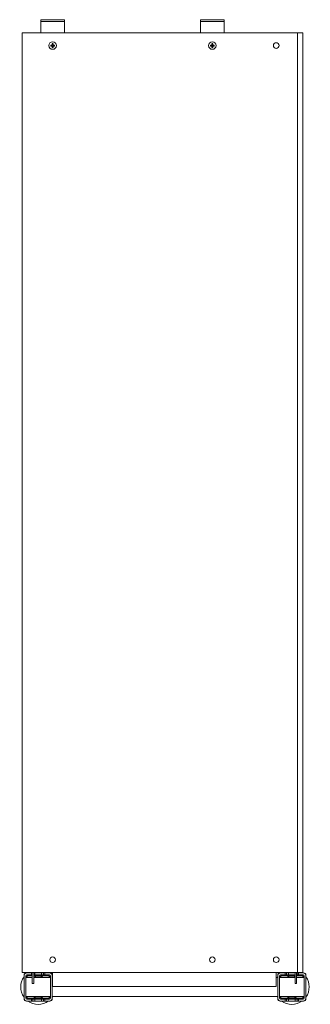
# Model space of a CAD drawing. Header units: millimetres. Extents: x 79 to 388, y -712 to 336.
import ezdxf

# ---------------------------------------------------------------- set-up
doc = ezdxf.new("R2010")
doc.units = ezdxf.units.MM

msp = doc.modelspace()

# ---------------------------------------------------------------- linework, layer by layer
at = {"color": 0, "linetype": 'Continuous', "lineweight": 0}
for p, q in [((104.1, 335.8), (101.1, 335.8)), ((101.1, 333.8), (101.1, 335.8)), ((123.1, 335.8), (104.1, 335.8)), ((126.1, 335.8), (123.1, 335.8)), ((126.1, 333.8), (126.1, 335.8)), ((274.1, 335.8), (271.1, 335.8)), ((271.1, 333.8), (271.1, 335.8)), ((293.1, 335.8), (274.1, 335.8)), ((296.1, 335.8), (293.1, 335.8)), ((296.1, 333.8), (296.1, 335.8)), ((101.1, 333.8), (104.1, 333.8)), ((101.1, 331.8), (101.1, 333.8)), ((101.1, 331.8), (101.1, 323.8)), ((123.1, 333.8), (104.1, 333.8)), ((123.1, 333.8), (126.1, 333.8)), ((126.1, 333.8), (126.1, 331.8)), ((126.1, 331.8), (126.1, 323.8)), ((271.1, 333.8), (274.1, 333.8)), ((271.1, 331.8), (271.1, 333.8)), ((271.1, 331.8), (271.1, 323.8)), ((293.1, 333.8), (274.1, 333.8)), ((293.1, 333.8), (296.1, 333.8)), ((296.1, 333.8), (296.1, 331.8)), ((296.1, 331.8), (296.1, 323.8)), ((81.1, 321.8), (81.1, -678.2)), ((84.4, 321.8), (81.1, 321.8)), ((84.4, 321.8), (372.1, 321.8)), ((101.1, 321.8), (101.1, 323.8)), ((126.1, 323.8), (126.1, 321.8)), ((271.1, 321.8), (271.1, 323.8)), ((296.1, 323.8), (296.1, 321.8)), ((372.1, 321.8), (374.1, 321.8)), ((374.1, 321.8), (374.1, -678.2)), ((380.1, 321.8), (374.1, 321.8)), ((380.1, 321.8), (380.1, -678.2)), ((111.6, 308.8), (112.7, 308.8)), ((112.7, 307.8), (111.6, 307.8)), ((112.6, 308.8), (112.6, 307.8)), ((113.1, 309.2), (113.1, 310.3)), ((114.1, 309.3), (113.1, 309.3)), ((113.1, 306.3), (113.1, 307.5)), ((113.1, 307.3), (114.1, 307.3)), ((114.1, 310.3), (114.1, 309.2)), ((114.1, 307.5), (114.1, 306.3)), ((114.5, 308.8), (115.6, 308.8)), ((115.6, 307.8), (114.5, 307.8)), ((114.6, 307.8), (114.6, 308.8)), ((281.6, 308.8), (282.7, 308.8)), ((282.7, 307.8), (281.6, 307.8)), ((282.6, 308.8), (282.6, 307.8)), ((283.1, 309.2), (283.1, 310.3)), ((284.1, 309.3), (283.1, 309.3)), ((283.1, 306.3), (283.1, 307.5)), ((283.1, 307.3), (284.1, 307.3)), ((284.1, 310.3), (284.1, 309.2)), ((284.1, 307.5), (284.1, 306.3)), ((284.5, 308.8), (285.6, 308.8)), ((285.6, 307.8), (284.5, 307.8)), ((284.6, 307.8), (284.6, 308.8)), ((81.1, -678.2), (84.4, -678.2)), ((83.2, -681.2), (83.2, -681.7)), ((84.4, -678.2), (372.1, -678.2)), ((86.2, -678.7), (85.7, -678.7)), ((91.2, -678.7), (86.2, -678.7)), ((91.2, -680.7), (86.2, -680.7)), ((92, -681.2), (88.2, -681.2)), ((91.2, -680.7), (91.2, -678.7)), ((91.2, -678.7), (92, -678.7)), ((91.2, -680.7), (92, -680.7)), ((92, -688.2), (92, -678.2)), ((93.5, -688.2), (93.5, -678.2)), ((93.5, -678.7), (94.7, -678.7)), ((93.5, -680.7), (94.7, -680.7)), ((108.2, -681.2), (93.5, -681.2)), ((101.7, -678.7), (94.7, -678.7)), ((94.7, -678.7), (94.7, -680.7)), ((101.7, -680.7), (94.7, -680.7)), ((101.7, -680.7), (101.7, -678.7)), ((101.7, -678.7), (103.8, -678.7)), ((101.7, -680.7), (103.8, -680.7)), ((103.8, -678.7), (105.2, -678.7)), ((103.8, -678.7), (103.8, -680.7)), ((103.8, -680.7), (105.2, -680.7)), ((110.2, -678.7), (105.2, -678.7)), ((105.2, -678.7), (105.2, -680.7)), ((110.2, -680.7), (105.2, -680.7)), ((110.7, -678.7), (110.2, -678.7)), ((113.2, -681.7), (113.2, -681.2)), ((113.6, -678.2), (113.6, -693.2)), ((351.6, -693.2), (351.6, -678.2)), ((353.2, -681.2), (353.2, -681.7)), ((356.2, -678.7), (355.7, -678.7)), ((361.2, -678.7), (356.2, -678.7)), ((361.2, -680.7), (356.2, -680.7)), ((371.7, -681.2), (358.2, -681.2)), ((361.2, -680.7), (361.2, -678.7)), ((362.6, -678.7), (361.2, -678.7)), ((361.2, -680.7), (362.6, -680.7)), ((364.7, -678.7), (362.6, -678.7)), ((362.6, -680.7), (362.6, -678.7)), ((362.6, -680.7), (364.7, -680.7)), ((371.7, -678.7), (364.7, -678.7)), ((364.7, -678.7), (364.7, -680.7)), ((371.7, -680.7), (364.7, -680.7)), ((371.7, -678.2), (371.7, -678.7)), ((371.7, -680.7), (371.7, -678.7)), ((371.7, -680.7), (371.7, -688.2)), ((374.1, -678.2), (372.1, -678.2)), ((373.2, -678.2), (373.2, -688.2)), ((373.8, -678.7), (373.2, -678.7)), ((373.2, -680.7), (373.8, -680.7)), ((378.2, -681.2), (373.2, -681.2)), ((375.2, -678.7), (373.8, -678.7)), ((373.8, -680.7), (373.8, -678.7)), ((373.8, -680.7), (375.2, -680.7)), ((374.1, -678.2), (380.1, -678.2)), ((380.2, -678.7), (375.2, -678.7)), ((375.2, -678.7), (375.2, -680.7)), ((380.2, -680.7), (375.2, -680.7)), ((380.7, -678.7), (380.2, -678.7)), ((383.2, -681.7), (383.2, -681.2)), ((83.2, -681.7), (83.2, -705.7)), ((85.2, -681.7), (85.2, -705.7)), ((85.2, -683.6), (92, -683.6)), ((85.2, -683.7), (87.2, -683.7)), ((85.2, -683.8), (92, -683.8)), ((92, -683.7), (87.2, -683.7)), ((87.2, -683.7), (87.2, -683.8)), ((92, -681.7), (88.2, -681.7)), ((92, -688.2), (92, -690)), ((92, -690), (93.5, -690)), ((108.2, -681.7), (93.5, -681.7)), ((93.5, -683.6), (111.2, -683.6)), ((99.2, -683.7), (93.5, -683.7)), ((93.5, -683.8), (111.2, -683.8)), ((93.5, -688.2), (93.5, -690)), ((99.2, -683.8), (99.2, -683.7)), ((99.2, -683.7), (101.2, -683.7)), ((101.2, -683.7), (101.2, -683.8)), ((111.2, -705.7), (111.2, -681.7)), ((113.2, -705.7), (113.2, -681.7)), ((113.2, -683.6), (113.6, -683.6)), ((113.2, -683.8), (113.6, -683.8)), ((351.6, -683.6), (353.2, -683.6)), ((351.6, -683.8), (353.2, -683.8)), ((353.2, -681.7), (353.2, -705.7)), ((355.2, -681.7), (355.2, -705.7)), ((355.2, -683.6), (371.7, -683.6)), ((355.2, -683.8), (371.7, -683.8)), ((371.7, -681.7), (358.2, -681.7)), ((365.2, -683.8), (365.2, -683.7)), ((365.2, -683.7), (367.2, -683.7)), ((371.7, -683.7), (367.2, -683.7)), ((367.2, -683.7), (367.2, -683.8)), ((371.7, -690), (371.7, -688.2)), ((373.2, -690), (371.7, -690)), ((378.2, -681.7), (373.2, -681.7)), ((373.2, -683.6), (381.2, -683.6)), ((379.2, -683.7), (373.2, -683.7)), ((373.2, -683.8), (381.2, -683.8)), ((373.2, -690), (373.2, -688.2)), ((379.2, -683.8), (379.2, -683.7)), ((379.2, -683.7), (381.2, -683.7)), ((381.2, -705.7), (381.2, -681.7)), ((383.2, -705.7), (383.2, -681.7)), ((351.6, -693.2), (113.6, -693.2)), ((83.2, -705.7), (83.2, -706.2)), ((85.2, -703.8), (111.2, -703.8)), ((85.7, -708.7), (86.2, -708.7)), ((86.2, -706.7), (91.2, -706.7)), ((86.2, -708.7), (91.2, -708.7)), ((88.2, -705.7), (108.2, -705.7)), ((88.2, -706.2), (108.2, -706.2)), ((91.2, -708.7), (91.2, -706.7)), ((92.6, -706.7), (91.2, -706.7)), ((91.2, -708.7), (92.6, -708.7)), ((94.7, -706.7), (92.6, -706.7)), ((92.6, -706.7), (92.6, -708.7)), ((92.6, -708.7), (94.7, -708.7)), ((94.7, -706.7), (101.7, -706.7)), ((94.7, -706.7), (94.7, -708.7)), ((94.7, -708.7), (101.7, -708.7)), ((101.7, -708.7), (101.7, -706.7)), ((103.8, -706.7), (101.7, -706.7)), ((101.7, -708.7), (103.8, -708.7)), ((105.2, -706.7), (103.8, -706.7)), ((103.8, -706.7), (103.8, -708.7)), ((103.8, -708.7), (105.2, -708.7)), ((105.2, -706.7), (110.2, -706.7)), ((105.2, -706.7), (105.2, -708.7)), ((105.2, -708.7), (110.2, -708.7)), ((110.2, -708.7), (110.7, -708.7)), ((113.2, -703.8), (353.2, -703.8)), ((113.2, -706.2), (113.2, -705.7)), ((353.2, -705.7), (353.2, -706.2)), ((355.2, -703.8), (381.2, -703.8)), ((355.7, -708.7), (356.2, -708.7)), ((356.2, -706.7), (361.2, -706.7)), ((356.2, -708.7), (361.2, -708.7)), ((358.2, -705.7), (378.2, -705.7)), ((358.2, -706.2), (378.2, -706.2)), ((361.2, -708.7), (361.2, -706.7)), ((362.6, -706.7), (361.2, -706.7)), ((362.6, -708.7), (361.2, -708.7)), ((364.7, -706.7), (362.6, -706.7)), ((362.6, -708.7), (362.6, -706.7)), ((364.7, -708.7), (362.6, -708.7)), ((364.7, -706.7), (371.7, -706.7)), ((364.7, -706.7), (364.7, -708.7)), ((364.7, -708.7), (371.7, -708.7)), ((371.7, -708.7), (371.7, -706.7)), ((373.8, -706.7), (371.7, -706.7)), ((373.8, -708.7), (371.7, -708.7)), ((375.2, -706.7), (373.8, -706.7)), ((373.8, -708.7), (373.8, -706.7)), ((375.2, -708.7), (373.8, -708.7)), ((375.2, -706.7), (380.2, -706.7)), ((375.2, -706.7), (375.2, -708.7)), ((375.2, -708.7), (380.2, -708.7)), ((380.2, -708.7), (380.7, -708.7)), ((383.2, -706.2), (383.2, -705.7))]:
    msp.add_line(p, q, dxfattribs=at)
for centre, radius, start, end in [((113.6, 308.3), 4, 90, 270), ((113.6, 308.3), 1.01, 120.6869, 149.3131), ((113.6, 308.3), 1.01, 210.6869, 239.3131), ((113.6, 308.3), 0.851, 142.7589, 217.2411), ((113.6, 308.3), 0.851, 127.2411, 142.7589), ((113.6, 308.3), 0.851, 217.2411, 232.7589), ((113.6, 308.3), 0.851, 90, 127.2411), ((113.6, 308.3), 0.851, 232.7589, 270), ((113.6, 308.3), 4, 270, 90), ((113.6, 308.3), 0.851, 52.7589, 90), ((113.6, 308.3), 0.851, 270, 307.2411), ((113.6, 308.3), 1.01, 30.6869, 59.3131), ((113.6, 308.3), 0.851, 37.2411, 52.7589), ((113.6, 308.3), 0.851, 307.2411, 322.7589), ((113.6, 308.3), 1.01, 300.6869, 329.3131), ((113.6, 308.3), 0.851, 322.7589, 37.2411), ((283.6, 308.3), 4, 90, 270), ((283.6, 308.3), 1.01, 120.6869, 149.3131), ((283.6, 308.3), 1.01, 210.6869, 239.3131), ((283.6, 308.3), 0.851, 142.7589, 217.2411), ((283.6, 308.3), 0.851, 127.2411, 142.7589), ((283.6, 308.3), 0.851, 217.2411, 232.7589), ((283.6, 308.3), 0.851, 90, 127.2411), ((283.6, 308.3), 0.851, 232.7589, 270), ((283.6, 308.3), 4, 270, 90), ((283.6, 308.3), 0.851, 52.7589, 90), ((283.6, 308.3), 0.851, 270, 307.2411), ((283.6, 308.3), 1.01, 30.6869, 59.3131), ((283.6, 308.3), 0.851, 37.2411, 52.7589), ((283.6, 308.3), 0.851, 307.2411, 322.7589), ((283.6, 308.3), 1.01, 300.6869, 329.3131), ((283.6, 308.3), 0.851, 322.7589, 37.2411), ((351.6, 308.3), 3, 90, 270), ((351.6, 308.3), 3, 270, 90), ((113.6, -664.7), 3, 90, 270), ((113.6, -664.7), 3, 270, 90), ((283.6, -664.7), 3, 90, 270), ((283.6, -664.7), 3, 270, 90), ((351.6, -664.7), 3, 90, 270), ((351.6, -664.7), 3, 270, 90), ((86.2, -681.7), 3, 90, 180), ((85.7, -681.2), 2.5, 90, 180), ((86.2, -681.7), 1, 90, 180), ((88.2, -683.7), 2.5, 90, 177.7076), ((108.2, -683.7), 2.5, 2.2924, 90), ((110.2, -681.7), 3, 0, 90), ((110.2, -681.7), 1, 0, 90), ((110.7, -681.2), 2.5, 0, 90), ((356.2, -681.7), 3, 90, 180), ((355.7, -681.2), 2.5, 90, 180), ((356.2, -681.7), 1, 90, 180), ((358.2, -683.7), 2.5, 90, 177.7076), ((378.2, -683.7), 2.5, 2.2924, 90), ((380.2, -681.7), 3, 0, 90), ((380.2, -681.7), 1, 0, 90), ((380.7, -681.2), 2.5, 0, 90), ((88.2, -683.7), 1.99, 90, 177.1251), ((98.2, -693.7), 11.5, 90, 114.1628), ((98.2, -693.7), 11.5, 61.4333, 90), ((108.2, -683.7), 1.99, 2.8749, 90), ((358.2, -683.7), 1.99, 90, 177.1251), ((368.2, -693.7), 11.5, 90, 118.5667), ((368.2, -693.7), 11.5, 72.2811, 90), ((368.2, -693.7), 11.5, 61.4333, 64.2285), ((378.2, -683.7), 1.99, 2.8749, 90), ((86.2, -705.7), 3, 180, 270), ((85.7, -706.2), 2.5, 180, 270), ((86.2, -705.7), 1, 180, 270), ((88.2, -703.7), 2.5, 182.2924, 270), ((88.2, -703.7), 1.99, 182.8749, 270), ((98.2, -693.7), 11.5, 241.4333, 270), ((98.2, -693.7), 11.5, 270, 298.5667), ((108.2, -703.7), 2.5, 270, 357.7076), ((108.2, -703.7), 1.99, 270, 357.1251), ((110.2, -705.7), 1, 270, 0), ((110.2, -705.7), 3, 270, 0), ((110.7, -706.2), 2.5, 270, 0), ((356.2, -705.7), 3, 180, 270), ((355.7, -706.2), 2.5, 180, 270), ((356.2, -705.7), 1, 180, 270), ((358.2, -703.7), 2.5, 182.2924, 270), ((358.2, -703.7), 1.99, 182.8749, 270), ((368.2, -693.7), 11.5, 241.4333, 270), ((368.2, -693.7), 11.5, 270, 298.5667), ((378.2, -703.7), 2.5, 270, 357.7076), ((378.2, -703.7), 1.99, 270, 357.1251), ((380.2, -705.7), 1, 270, 0), ((380.2, -705.7), 3, 270, 0), ((380.7, -706.2), 2.5, 270, 0)]:
    msp.add_arc(centre, radius, start, end, dxfattribs=at)
at = {"color": 0, "linetype": 'Continuous', "lineweight": 0, "extrusion": (0, 0, -1)}
for centre, start, end in [((-98.2, -693.7), 54.1752, 56.9125), ((-98.2, -693.7), 123.0875, 125.8248), ((-368.2, -693.7), 54.1752, 56.9125), ((-368.2, -693.7), 123.0875, 125.8248), ((-98.2, -693.7), 324.1752, 35.8248), ((-98.2, -693.7), 144.1752, 146.329), ((-368.2, -693.7), 33.0893, 35.8248), ((-368.2, -693.7), 144.1752, 215.8248), ((-98.2, -693.7), 270, 305.8248), ((-98.2, -693.7), 234.1752, 270), ((-98.2, -693.7), 213.0893, 215.8248), ((-368.2, -693.7), 324.1752, 326.9107), ((-368.2, -693.7), 270, 305.8248), ((-368.2, -693.7), 234.1752, 270)]:
    msp.add_arc(centre, 18.5, start, end, dxfattribs=at)
for centre, major_axis, start_param, end_param in [((114.5, 308.3), (0, 6.43), -1.570796, -1.490571), ((114.5, 308.3), (0, 6.43), -1.651022, -1.570796), ((113.6, 307.5), (6.43, 0), -1.651022, -1.490571), ((113.6, 309.2), (-6.43, 0), -1.651022, -1.490571), ((112.7, 308.3), (0, -6.43), -1.651022, -1.570796), ((112.7, 308.3), (0, -6.43), -1.570796, -1.490571), ((284.5, 308.3), (0, 6.43), -1.570796, -1.490571), ((284.5, 308.3), (0, 6.43), -1.651022, -1.570796), ((283.6, 307.5), (6.43, 0), -1.651022, -1.490571), ((283.6, 309.2), (-6.43, 0), -1.651022, -1.490571), ((282.7, 308.3), (0, -6.43), -1.651022, -1.570796), ((282.7, 308.3), (0, -6.43), -1.570796, -1.490571)]:
    msp.add_ellipse(centre, major_axis=major_axis, ratio=0.446198, start_param=start_param, end_param=end_param, dxfattribs=at)
at = {"color": 0, "linetype": 'Continuous', "lineweight": 0}
for points, weights in [([(112.9, 308.8), (112.8, 308.8), (112.7, 308.8)], [1.00783090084, 1.01227477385, 1.00609308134]), ([(112.7, 307.8), (112.8, 307.8), (112.9, 307.8)], [1.00609308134, 1.01227477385, 1.00783090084]), ([(113.1, 309.2), (113.1, 309.1), (113.1, 309)], [1.00609308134, 1.01227477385, 1.00783090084]), ([(113.1, 307.7), (113.1, 307.6), (113.1, 307.5)], [1.00783090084, 1.01227477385, 1.00609308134]), ([(114.1, 309), (114.1, 309.1), (114.1, 309.2)], [1.00783090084, 1.01227477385, 1.00609308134]), ([(114.1, 307.5), (114.1, 307.6), (114.1, 307.7)], [1.00609308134, 1.01227477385, 1.00783090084]), ([(114.5, 308.8), (114.4, 308.8), (114.3, 308.8)], [1.00609308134, 1.01227477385, 1.00783090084]), ([(114.3, 307.8), (114.4, 307.8), (114.5, 307.8)], [1.00783090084, 1.01227477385, 1.00609308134]), ([(282.9, 308.8), (282.8, 308.8), (282.7, 308.8)], [1.00783090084, 1.01227477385, 1.00609308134]), ([(282.7, 307.8), (282.8, 307.8), (282.9, 307.8)], [1.00609308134, 1.01227477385, 1.00783090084]), ([(283.1, 309.2), (283.1, 309.1), (283.1, 309)], [1.00609308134, 1.01227477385, 1.00783090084]), ([(283.1, 307.7), (283.1, 307.6), (283.1, 307.5)], [1.00783090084, 1.01227477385, 1.00609308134]), ([(284.1, 309), (284.1, 309.1), (284.1, 309.2)], [1.00783090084, 1.01227477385, 1.00609308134]), ([(284.1, 307.5), (284.1, 307.6), (284.1, 307.7)], [1.00609308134, 1.01227477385, 1.00783090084]), ([(284.5, 308.8), (284.4, 308.8), (284.3, 308.8)], [1.00609308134, 1.01227477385, 1.00783090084]), ([(284.3, 307.8), (284.4, 307.8), (284.5, 307.8)], [1.00783090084, 1.01227477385, 1.00609308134])]:
    msp.add_rational_spline(points, weights, degree=2, dxfattribs=at)

doc.saveas('drawing.dxf')
